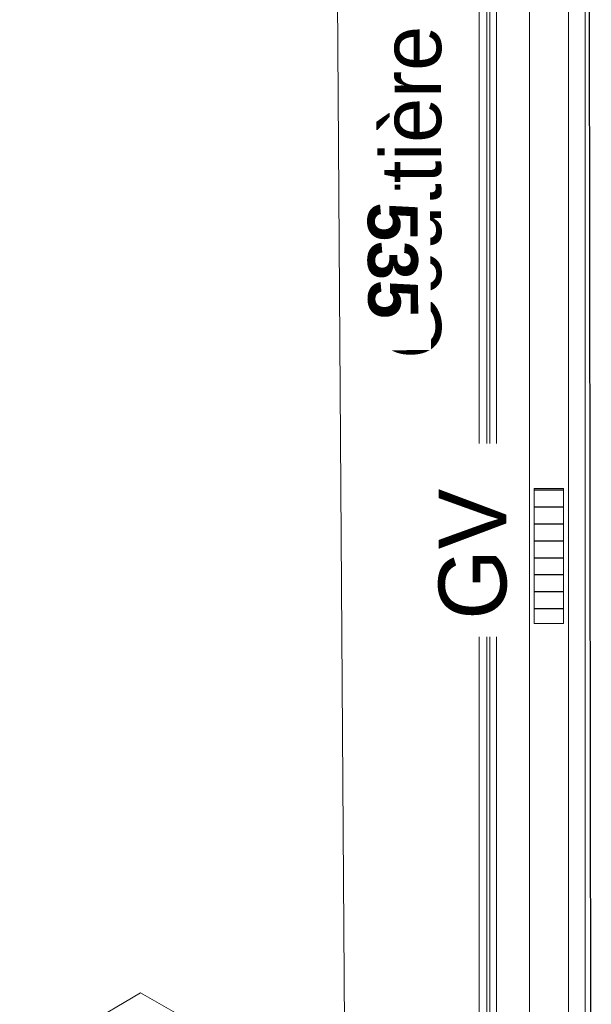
# Model space of a CAD drawing. Header units: metres. Extents: x -16.9 to 14.1, y -10.1 to 10.9.
# Tile 30 of 256: x -16.8 to -15, y -5.3 to -2.3. Entities that reach past the tile are written whole.
import ezdxf

# ---------------------------------------------------------------- set-up
doc = ezdxf.new("R2010")
doc.units = ezdxf.units.M
for name, color, linetype, lineweight in [('A-ANNO-DIMS', 211, 'Continuous', 9), ('A-ANNO-DIMS-75', 211, 'Continuous', 9), ('A-DETL', 90, 'Continuous', 18), ('A-DETL-GENF', 92, 'Continuous', 18), ('A-WALL', 113, 'Continuous', 25), ('G-ANNO-TEXT', 231, 'Continuous', 9), ('S-BEAM', 12, 'Continuous', 18), ('S-GRID-IDEN', 1, 'Continuous', 9)]:
    doc.layers.add(name, color=color, linetype=linetype, lineweight=lineweight)
doc.styles.add('Arial_B_2', font='arialbd.ttf', dxfattribs={"height": 0.154762})
doc.styles.add('Bodoni MT_B', font='BOD_B.TTF', dxfattribs={"height": 0.21})
doc.styles.add('Bodoni MT_B_I', font='BOD_BI.TTF', dxfattribs={"height": 0.1875})
doc.dimstyles.new('Cotation_cm', dxfattribs={"dimscale": 0.3048, "dimtxt": 0.153039, "dimasz": 0.492126, "dimexe": 0.590551, "dimexo": 0.0625, "dimgap": 0.147638, "dimtad": 1, "dimdec": 0, "dimlfac": 100, "dimzin": 0, "dimdsep": 46, "dimtxsty": 'Arial_B_2', "dimblk1": 'OBLIQUE', "dimblk2": 'OBLIQUE', "dimsah": 1, "dimcen": 0.09, "dimazin": 0, "dimtfac": 1, "dimtdec": 4, "dimtix": 1, "dimtmove": 0, "dimatfit": 3, "dimfxl": 0.590551, "dimfxlon": 1, "dimtvp": 1, "dimtfill": 1, "dimtolj": 1, "dimtzin": 0, "dimarcsym": 2})

# ---------------------------------------------------------------- blocks, each defined once
blk = doc.blocks.new('Quadrillage - M_Extrémité de la ligne de quadrillage - EXA 3_0 mm Gras-566358-PH R_1 PROJET toiture basse')
at = {"layer": 'S-GRID-IDEN'}
for p, q in [((-0.0054, 0), (-0.0025, 0.005)), ((-0.0025, 0.005), (0.0025, 0.005)), ((0.0054, 0), (0.0025, 0.005)), ((-0.0054, 0), (-0.0025, -0.005)), ((0.0054, 0), (0.0025, -0.005)), ((0.0025, -0.005), (-0.0025, -0.005))]:
    blk.add_line(p, q, dxfattribs=at)
blk = doc.blocks.new('DIMBLOCK2-PH R_1 PROJET toiture basse')
at = {"layer": 'A-ANNO-DIMS-75', "lineweight": 35}
for p, q in [((-15.8377, -0.3388), (-15.9132, -0.2643)), ((-15.8377, -0.3388), (-15.7622, -0.4133)), ((-15.8026, -5.6861), (-15.8781, -5.6116)), ((-15.8026, -5.6861), (-15.7271, -5.7606))]:
    blk.add_line(p, q, dxfattribs=at)
at = {"layer": 'A-ANNO-DIMS-75'}
for p, q in [((-15.8377, -0.3388), (-16.0177, -0.34)), ((-15.8377, -0.3388), (-15.6577, -0.3376)), ((-15.8026, -5.6861), (-15.8377, -0.3388)), ((-15.8026, -5.6861), (-15.9826, -5.6873)), ((-15.8026, -5.6861), (-15.6226, -5.6849))]:
    blk.add_line(p, q, dxfattribs=at)
at = {"layer": 'A-ANNO-DIMS-75', "color": 0, "insert": (-15.5778, -2.836), "char_height": 0.15476, "width": 0.419764, "attachment_point": 1, "rotation": 270.3757, "line_spacing_factor": 0.941778, "style": 'Arial_B_2', "bg_fill": 3, "box_fill_scale": 1.25, "bg_fill_color": 256, "bg_fill_true_color": 13158600, "bg_fill_transparency": 0}
blk.add_mtext('535', dxfattribs=at)
blk = doc.blocks.new('_Oblique')
at = {"color": 0, "linetype": 'ByBlock', "lineweight": -2}
blk.add_line((-0.5, -0.5), (0.5, 0.5), dxfattribs=at)

msp = doc.modelspace()

# ---------------------------------------------------------------- hatches: boundary and pattern name
at = {"layer": 'A-DETL-GENF', "lineweight": 25}
h = msp.add_hatch(dxfattribs=at)
h.set_pattern_fill('FP_4', color=90, style=0, pattern_type=2)
h.set_pattern_definition([(0, (0, 0), (0, 0.0525), [])])
h.paths.add_polyline_path([(-15.1256, -4.1412), (-15.1256, -3.7227), (-15.2166, -3.7227), (-15.2166, -4.1412), (-15.1748, -4.1412)])

# ---------------------------------------------------------------- linework, layer by layer
at = {"layer": 'A-DETL'}
for p, q in [((-15.2166, -3.7227), (-15.2166, -4.1412)), ((-15.1256, -3.7227), (-15.2166, -3.7227)), ((-15.1256, -4.1412), (-15.1256, -3.7227)), ((-15.2166, -4.1412), (-15.1256, -4.1412))]:
    msp.add_line(p, q, dxfattribs=at)
at = {"layer": 'A-WALL'}
msp.add_line((-15.0566, 7.0253), (-15.039, -7.7754), dxfattribs=at)
at = {"layer": 'S-BEAM'}
for p, q in [((-15.3864, -7.9207), (-15.3864, 7.5293)), ((-15.3632, -7.9207), (-15.3632, 7.5293)), ((-15.3538, -7.9207), (-15.3538, 7.5293)), ((-15.3334, -7.9207), (-15.3334, 7.4245)), ((-15.2304, -7.9207), (-15.2304, 7.4084)), ((-15.1094, -7.5384), (-15.1094, 7.1524)), ((-15.0584, 7.1524), (-15.0584, -7.5384)), ((-15.0577, 7.1524), (-15.0577, -7.5384))]:
    msp.add_line(p, q, dxfattribs=at)

# ---------------------------------------------------------------- block references
at = {"layer": 'S-GRID-IDEN', "xscale": 74.99999999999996, "yscale": 74.99999999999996, "zscale": 74.99999999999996, "rotation": 90.37572216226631}
msp.add_blockref('Quadrillage - M_Extrémité de la ligne de quadrillage - EXA 3_0 mm Gras-566358-PH R_1 PROJET toiture basse', (-16.4333, -5.6902), dxfattribs=at)

# ---------------------------------------------------------------- texts
at = {"layer": 'G-ANNO-TEXT', "color": 190, "lineweight": 25, "insert": (-15.692, -3.3214), "char_height": 0.1875, "width": 3.084493, "attachment_point": 1, "rotation": 90, "style": 'Bodoni MT_B_I', "bg_fill": 3, "box_fill_scale": 1.25, "bg_fill_color": 256, "bg_fill_true_color": 13158600, "bg_fill_transparency": 0}
msp.add_mtext('Gouttière alu G400', dxfattribs=at)

# ---------------------------------------------------------------- next in the draw order: texts
at = {"layer": 'G-ANNO-TEXT', "color": 1, "lineweight": 25, "insert": (-15.5122, -4.1298), "char_height": 0.21, "width": 0.493038, "attachment_point": 1, "rotation": 90, "style": 'Bodoni MT_B', "bg_fill": 3, "box_fill_scale": 1.25, "bg_fill_color": 256, "bg_fill_true_color": 13158600, "bg_fill_transparency": 0}
msp.add_mtext('GV', dxfattribs=at)

# ---------------------------------------------------------------- next in the draw order: dimensions: what is measured, and where the dimension line sits
at = {"layer": 'A-ANNO-DIMS'}
dim = msp.add_linear_dim(base=(-15.8377, -0.3388), p1=(-15.9826, -5.6873), p2=(-16.0177, -0.34), angle=270.3757, dimstyle='Cotation_cm', override={"dimpost": '<>', "dimfxl": 5.347378}, dxfattribs=at)
dim.commit()
dim.dimension.update_dxf_attribs({"geometry": 'DIMBLOCK2-PH R_1 PROJET toiture basse', "text_midpoint": (-15.6961, -3.0116)})

doc.saveas('drawing.dxf')
